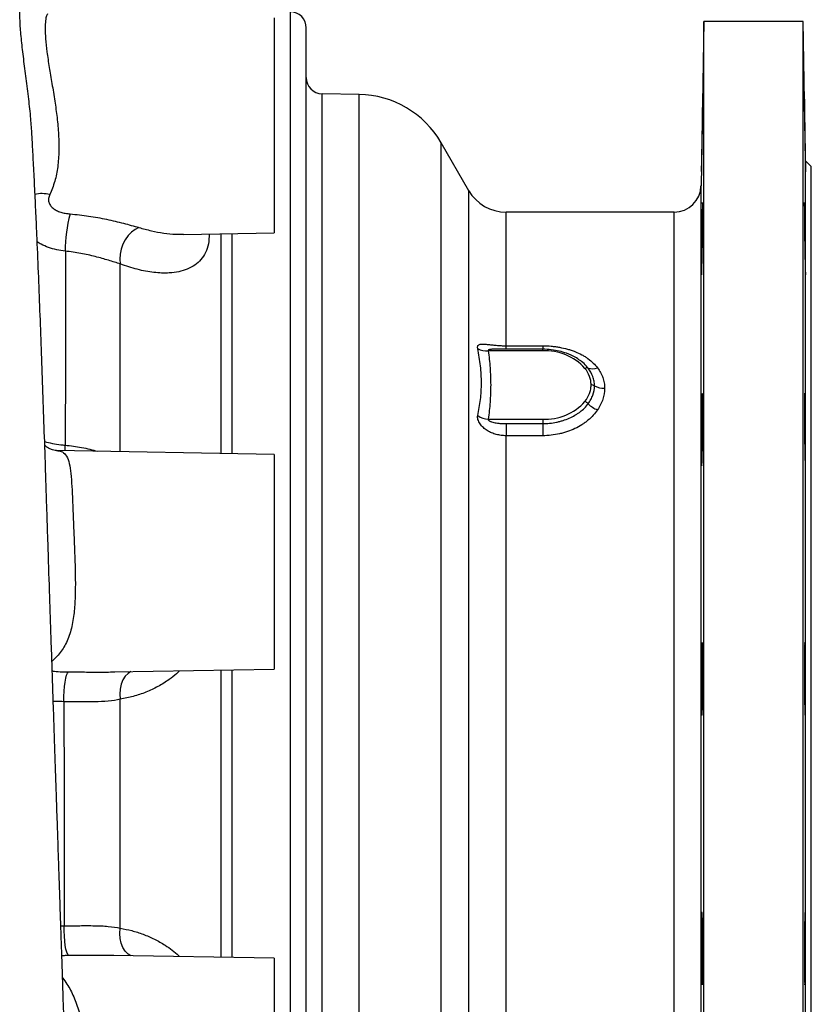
# Model space of a CAD drawing. Header units: millimetres. Extents: x 896 to 16363, y 4675 to 12925.
# Tile 11 of 14: x 14890 to 16363, y 8320 to 10154. Entities that reach past the tile are written whole.
import ezdxf

# ---------------------------------------------------------------- set-up
doc = ezdxf.new("R2010")
doc.units = ezdxf.units.MM
doc.header["$LTSCALE"] = 5

msp = doc.modelspace()

# ---------------------------------------------------------------- linework, layer by layer
at = {"color": 7, "linetype": 'Continuous', "lineweight": 25}
for p, q in [((15363.2, 10156.8), (15363.2, 9756.8)), ((15423.2, 7754.3), (15423.2, 10138.2)), ((16163.2, 10150.2), (16157.9, 9844.3)), ((16348.2, 10150.2), (16163.2, 10150.2)), ((16163.2, 7200.2), (16163.2, 10150.2)), ((16352.7, 9890.7), (16348.2, 10150.2)), ((16348.2, 7200.2), (16348.2, 10150.2)), ((15521.4, 10014.5), (15452.7, 10015.7)), ((15725.7, 9835.2), (15674.1, 9924.5)), ((16363.2, 9880.2), (16352.7, 9890.7)), ((16352.7, 7459.7), (16352.7, 9890.7)), ((16363.2, 7470.2), (16363.2, 9880.2)), ((16107.9, 9795.2), (15795, 9795.2)), ((15194.5, 9753.9), (15363.2, 9756.8)), ((15863.2, 9537.1), (15762, 9537.1)), ((15779.4, 9540), (15776.9, 9540)), ((15863.2, 9540.1), (15779.4, 9540.1)), ((15795, 9546.4), (15863.2, 9546.4)), ((15762, 9409.8), (15863.2, 9409.8)), ((15863.2, 9409.8), (15863.2, 9401.5)), ((15795, 9401.5), (15795, 9379)), ((15795, 9401.5), (15863.2, 9401.5)), ((15863.2, 9401.5), (15863.2, 9379)), ((15863.2, 9379), (15795, 9379)), ((15363.2, 9344.3), (14958.4, 9351.4)), ((15363.2, 9344.3), (15363.2, 8944.3)), ((15062.8, 8939.1), (15363.2, 8944.3)), ((15062.8, 8939.2), (15066.7, 8939.3)), ((15076.9, 8462.1), (15076.9, 8888.3)), ((15363.2, 8406.1), (15063.5, 8411.3)), ((15065.1, 8411.2), (15063.5, 8411.2)), ((15363.2, 8406.1), (15363.2, 8006.1))]:
    msp.add_line(p, q, dxfattribs=at)
at = {"color": 8, "linetype": 'Continuous', "lineweight": 25}
for p, q in [((15393.7, 7182.2), (15393.7, 10168.2)), ((15452.7, 7840.6), (15452.7, 10015.7)), ((15521.4, 7837.3), (15521.4, 10014.5)), ((15674.1, 7425.9), (15674.1, 9924.5)), ((16157.9, 7506.1), (16157.9, 9844.3)), ((15725.7, 7515.2), (15725.7, 9835.2)), ((15795, 9546.4), (15795, 9795.2)), ((16107.9, 7555.2), (16107.9, 9795.2)), ((15264.6, 9346), (15264.6, 9755.1)), ((15285.3, 9345.7), (15285.3, 9755.5)), ((15076.9, 9349.3), (15076.9, 9698.7)), ((15795, 9540.1), (15795, 9546.4)), ((15863.2, 9546.4), (15863.2, 9540.1)), ((15863.2, 9537.1), (15863.2, 9540.1)), ((15795, 7555.2), (15795, 9379)), ((15264.6, 8407.8), (15264.6, 8942.6)), ((15285.3, 8407.4), (15285.3, 8942.9)), ((14966.3, 8466.5), (14972.5, 8466.6))]:
    msp.add_line(p, q, dxfattribs=at)
at = {"color": 7, "linetype": 'Continuous', "lineweight": 25, "flags": 128}
for points in [[(16160.9, 9771.5), (16161, 9781.6), (16161.1, 9790.7), (16161.1, 9798.5), (16161.1, 9804.8), (16161.1, 9809.5), (16161, 9812.3), (16160.9, 9813.2), (16160.8, 9812.2), (16160.7, 9809.3), (16160.5, 9804.7), (16160.3, 9798.3), (16160.1, 9790.5), (16159.9, 9781.4), (16159.7, 9771.2), (16159.5, 9760.4), (16159.4, 9749.1), (16159.2, 9737.7), (16159, 9726.6), (16158.9, 9716), (16158.8, 9706.2), (16158.8, 9697.6), (16158.8, 9690.3), (16158.8, 9684.7), (16158.8, 9680.7), (16158.9, 9678.6), (16158.9, 9678.6)], [(15111.4, 9766.6), (15104.4, 9763.2), (15097.8, 9758.1), (15091.6, 9751.6), (15086.3, 9743.9), (15081.9, 9735.3), (15078.7, 9726.2), (15076.8, 9716.8), (15076.2, 9707.5), (15076.9, 9698.7)], [(14972.2, 8883.8), (14972.2, 8893.5), (14972.6, 8903.1), (14973.3, 8912.2), (14974.3, 8920.4), (14975.6, 8927.5), (14977.1, 8933.1), (14978.8, 8937.1), (14980.5, 8939.3)], [(14980.9, 8411.1), (14979.1, 8413.3), (14977.4, 8417.3), (14975.9, 8422.9), (14974.6, 8430), (14973.6, 8438.2), (14972.9, 8447.3), (14972.5, 8456.9), (14972.5, 8466.6)]]:
    msp.add_lwpolyline(points, dxfattribs=at)
at = {"color": 8, "linetype": 'Continuous', "lineweight": 25, "flags": 128}
for points in [[(14974.2, 9351.1), (14974.1, 9352.9), (14974.1, 9361.4)], [(15096.6, 8939.7), (15091.6, 8936.5), (15086.3, 8931.1), (15081.9, 8924.3), (15078.7, 8916.3), (15076.8, 8907.4), (15076.2, 8897.9), (15076.9, 8888.3)], [(15096.6, 8410.7), (15091.6, 8413.9), (15086.3, 8419.3), (15081.9, 8426.1), (15078.7, 8434.1), (15076.8, 8443), (15076.2, 8452.5), (15076.9, 8462.1)]]:
    msp.add_lwpolyline(points, dxfattribs=at)
at = {"color": 7, "linetype": 'Continuous', "lineweight": 25}
for centre, radius, start, end in [((15393.2, 10138.2), 30, 0, 89), ((15453.2, 10045.7), 30, 180, 269), ((15518.2, 9834.5), 180, 30, 89), ((16107.9, 9845.2), 50, 270, 359), ((15795, 9875.2), 80, 210, 270), ((15218.2, 9726.5), 243.6, 164.4095, 180.9045), ((15759.1, 9573.1), 36.1, 242.0517, 274.6049), ((15867.6, 9436.8), 100.4, 42.2931, 92.5254), ((15945.5, 9496.4), 8.77, 75.016, 114.2514), ((15956, 9530.2), 26.6, 252.0076, 290.6331), ((15953.4, 9460.7), 12.8, 61.1781, 90.651), ((15978, 9505.5), 38.3, 241.1781, 270.651), ((15867.6, 9510.1), 100.4, 267.4746, 317.7069), ((15936, 9428), 15.7, 41.6068, 68.0563), ((15982.3, 9472.7), 48.6, 224.8021, 249.6622), ((15764.1, 9449.3), 39.5, 236.3748, 266.9739)]:
    msp.add_arc(centre, radius, start, end, dxfattribs=at)
at = {"color": 8, "linetype": 'Continuous', "lineweight": 25}
msp.add_arc((14930.8, 9770.2), 59.5, 75.5206, 102.5714, dxfattribs=at)
for points, knots in [([(14912.5, 9938.9), (14911.9, 9949), (14910.5, 9971.7), (14906.5, 10007.1), (14901.8, 10044.6), (14897, 10081.2), (14893.7, 10109.5), (14891.7, 10130.3), (14890.3, 10149.1), (14889.6, 10169.6), (14890.1, 10188.1), (14891.7, 10201), (14893.5, 10207.4), (14894.8, 10208), (14895, 10206), (14895, 10205.6)], [0, 0, 0, 0, 0.067157, 0.149736, 0.239964, 0.332324, 0.427059, 0.47565, 0.52424, 0.616081, 0.710101, 0.799404, 0.890772, 0.979501, 1, 1, 1, 1]), ([(14942.3, 10163.8), (14942.2, 10163.9), (14941.5, 10164.9), (14939.6, 10161.2), (14937.7, 10152.6), (14936.8, 10138), (14937.5, 10118.5), (14940.2, 10093.9), (14944.5, 10065.8), (14949.8, 10034.7), (14955, 10003.1), (14959.5, 9971), (14962.3, 9939.9), (14963.1, 9909), (14961, 9879.7), (14955.7, 9851.9), (14949.1, 9835.9), (14945.7, 9827.8)], [0, 0, 0, 0, 0.010897, 0.082533, 0.156123, 0.228346, 0.302755, 0.377339, 0.454306, 0.526828, 0.601311, 0.667925, 0.736164, 0.80079, 0.867328, 0.93254, 1, 1, 1, 1]), ([(15242.6, 9754.7), (15242.3, 9748.4), (15241.7, 9735.6), (15236.2, 9719.6), (15227.6, 9706.4), (15216, 9696.1), (15202, 9688.6), (15185.9, 9683.8), (15165.2, 9681.2), (15139.5, 9682.2), (15108.9, 9687.9), (15087.6, 9695.1), (15076.9, 9698.7)], [0, 0, 0, 0, 0.08027, 0.16361, 0.246717, 0.329896, 0.417562, 0.505566, 0.593391, 0.728673, 0.864491, 1, 1, 1, 1]), ([(15111.4, 9766.6), (15119.2, 9764.5), (15134.9, 9760.2), (15158.1, 9756.1), (15178.1, 9753.8), (15189.9, 9754.1), (15194.5, 9754.2)], [0, 0, 0, 0, 0.272794, 0.545555, 0.82452, 1, 1, 1, 1]), ([(14974.7, 9722.6), (14969.3, 9723.4), (14958.4, 9724.9), (14943.2, 9729.3), (14931, 9734.3), (14924.7, 9738.3), (14922.3, 9739.9)], [0, 0, 0, 0, 0.275849, 0.551697, 0.82751, 1, 1, 1, 1]), ([(15776.9, 9540), (15776.3, 9540), (15774, 9540.1), (15770.8, 9540), (15767.2, 9539.8), (15764.7, 9539.5), (15762.9, 9539), (15762.1, 9538.5), (15761.8, 9537.9), (15761.8, 9537.4), (15761.9, 9537.2), (15762, 9537.1)], [0, 0, 0, 0, 0.105783, 0.365662, 0.542269, 0.734466, 0.813502, 0.893285, 0.937688, 0.982304, 1, 1, 1, 1]), ([(15947.8, 9504.9), (15946.7, 9506.1), (15943.1, 9510.6), (15938.4, 9515.4), (15933.8, 9518.4), (15933, 9518.9)], [0, 0, 0, 0, 0.2467772, 0.8783754, 1, 1, 1, 1]), ([(14936.2, 9368.1), (14936.2, 9368.1), (14940.4, 9366.7), (14950.6, 9364.6), (14963.4, 9362.5), (14971.5, 9361.7), (14974.1, 9361.4)], [0, 0, 0, 0, 0.00216, 0.399128, 0.807418, 1, 1, 1, 1]), ([(14958.3, 9351.3), (14961.3, 9351), (14968.3, 9350.4), (14975.8, 9344), (14981.3, 9331.9), (14984.6, 9314.2), (14986.5, 9291.8), (14987.8, 9265.1), (14989, 9235.2), (14990.3, 9202.5), (14991.7, 9168.9), (14993, 9134.8), (14993.5, 9102.2), (14992.9, 9070.9), (14990.8, 9046.4), (14987.6, 9027.5), (14984.2, 9013.3), (14979.6, 9000.1), (14974, 8988.1), (14967.2, 8977.5), (14959, 8967.2), (14953, 8961.8), (14949.7, 8958.9)], [0, 0, 0, 0, 0.045752, 0.106218, 0.16873, 0.229508, 0.292127, 0.352848, 0.415328, 0.475777, 0.537962, 0.596321, 0.656252, 0.711603, 0.768431, 0.799689, 0.830945, 0.863468, 0.895992, 0.927896, 0.959821, 1, 1, 1, 1]), ([(14974.1, 9361.4), (14984.6, 9360.3), (15005.7, 9357.9), (15025, 9352.7), (15034.8, 9350)], [0, 0, 0, 0, 0.4941912, 1, 1, 1, 1]), ([(14950.3, 8941.3), (14950.8, 8941.1), (14954.4, 8940.1), (14965, 8939.5), (14975.2, 8939.3), (14980.5, 8939.3)], [0, 0, 0, 0, 0.075703, 0.525131, 1, 1, 1, 1]), ([(14980.5, 8939.3), (14991.8, 8939.2), (15014.6, 8939.1), (15042.3, 8938.7), (15057.7, 8939.1), (15062.8, 8939.2)], [0, 0, 0, 0, 0.398482, 0.802566, 1, 1, 1, 1]), ([(15187.3, 8941.2), (15185.4, 8939.4), (15179.3, 8933.5), (15166, 8923.4), (15147.2, 8911.5), (15124.7, 8901.1), (15101.2, 8893.1), (15085, 8889.9), (15076.9, 8888.3)], [0, 0, 0, 0, 0.060623, 0.193143, 0.391921, 0.590757, 0.795365, 1, 1, 1, 1]), ([(14972.2, 8883.8), (14966.7, 8883.9), (14959.8, 8884), (14953.5, 8884.3), (14952.2, 8884.4)], [0, 0, 0, 0, 0.801047, 1, 1, 1, 1]), ([(15076.9, 8462.1), (15084.1, 8460.7), (15098.5, 8458), (15119.7, 8451.1), (15140.5, 8442.3), (15163, 8429.3), (15178.7, 8418.1), (15187, 8409.7), (15187.5, 8409.2)], [0, 0, 0, 0, 0.18115, 0.362284, 0.547263, 0.732203, 0.983633, 1, 1, 1, 1]), ([(14980.9, 8411.1), (14979.4, 8411.1), (14975, 8411.1), (14970.9, 8410.9), (14968.2, 8410.8)], [0, 0, 0, 0, 0.339424, 1, 1, 1, 1]), ([(15063.5, 8411.2), (15061.4, 8411.3), (15047.8, 8411.7), (15020.1, 8411.3), (14994, 8411.2), (14980.9, 8411.1)], [0, 0, 0, 0, 0.081648, 0.536295, 1, 1, 1, 1]), ([(14969.6, 8369.5), (14972.3, 8365.8), (14979.9, 8355.7), (14990.8, 8334.7), (15000.6, 8307), (15007.6, 8275.9), (15012.6, 8242.7), (15015.9, 8208.5), (15018, 8174.4), (15018.8, 8141.6), (15018.5, 8110.8), (15016.9, 8085.2), (15014, 8064.6), (15010.1, 8048.1), (15004.7, 8033.4), (14997.1, 8021), (14989, 8012), (14983.4, 8008.5), (14981.3, 8007.1)], [0, 0, 0, 0, 0.042797, 0.116579, 0.190554, 0.264537, 0.338014, 0.411497, 0.483912, 0.556325, 0.626534, 0.696734, 0.748043, 0.799553, 0.850848, 0.907404, 0.964229, 1, 1, 1, 1])]:
    msp.add_open_spline(points, degree=3, knots=knots, dxfattribs=at)
at = {"color": 7, "linetype": 'Continuous', "lineweight": 25}
for points, knots in [([(16161.1, 10005.3), (16161.1, 10004.9), (16161, 10004.1), (16160.9, 10000.5), (16160.8, 9995.3), (16160.7, 9988.4), (16160.5, 9980.1), (16160.3, 9970.5), (16160.1, 9960.1), (16159.9, 9949), (16159.7, 9937.6), (16159.5, 9926.2), (16159.4, 9915.2), (16159.2, 9904.8), (16159, 9895.3), (16158.9, 9887.1), (16158.8, 9880.2), (16158.8, 9875.1), (16158.8, 9871.6), (16158.8, 9870.9), (16158.8, 9870.5)], [0, 0, 0, 0, 0.055544, 0.111088, 0.166633, 0.222183, 0.277733, 0.33329, 0.388848, 0.444412, 0.499977, 0.555544, 0.611112, 0.666677, 0.722243, 0.777801, 0.833359, 0.888908, 0.944457, 1, 1, 1, 1]), ([(16160.9, 9985.7), (16161, 9988.2), (16161, 9993.3), (16161.1, 9999.1), (16161.1, 10003.1), (16161.1, 10005.3), (16161.1, 10005.2), (16161.1, 10005.2)], [0, 0, 0, 0, 0.214731, 0.429462, 0.644193, 0.858925, 1, 1, 1, 1]), ([(16350.5, 9985.7), (16350.5, 9988.8), (16350.4, 9991.6), (16350.4, 9995.3), (16350.4, 9996.4), (16350.3, 9998.5), (16350.3, 9999.5), (16350.3, 10002), (16350.3, 10003.3), (16350.3, 10004.6), (16350.3, 10004.9), (16350.3, 10005.4), (16350.3, 10005.5), (16350.3, 10005.5), (16350.4, 10005), (16350.4, 10003.7), (16350.4, 10003.2), (16350.5, 10001.9), (16350.5, 10000.4), (16350.5, 9998.5), (16350.6, 9996.5), (16350.6, 9995.3), (16350.7, 9991.6), (16350.8, 9988.8), (16350.8, 9984.2), (16350.9, 9982.5), (16350.9, 9979.1), (16351, 9977.3), (16351.1, 9971.8), (16351.2, 9967.9), (16351.3, 9961.8), (16351.3, 9959.7), (16351.4, 9955.4), (16351.4, 9953.3), (16351.5, 9946.8), (16351.6, 9942.4), (16351.8, 9933.5), (16351.8, 9929.1), (16351.9, 9922.7), (16352, 9920.5), (16352.1, 9916.3), (16352.1, 9914.2), (16352.2, 9908.1), (16352.2, 9904.2), (16352.3, 9898.7), (16352.4, 9896.9), (16352.4, 9893.4), (16352.4, 9891.8), (16352.5, 9887.1), (16352.5, 9884.3), (16352.6, 9880.6), (16352.6, 9879.5), (16352.6, 9877.4), (16352.6, 9875.5), (16352.7, 9874), (16352.7, 9872.7), (16352.7, 9872.2), (16352.7, 9870.9), (16352.7, 9870.5), (16352.6, 9870.5), (16352.6, 9870.6), (16352.6, 9871), (16352.6, 9871.3), (16352.5, 9872.6), (16352.5, 9873.9), (16352.4, 9876.4), (16352.4, 9877.4), (16352.4, 9879.5), (16352.3, 9880.6), (16352.2, 9884.3), (16352.2, 9887), (16352.1, 9891.8), (16352.1, 9893.4), (16352, 9896.8), (16351.9, 9900.3), (16351.8, 9904.1), (16351.8, 9908), (16351.7, 9910), (16351.6, 9916.2), (16351.5, 9920.4), (16351.4, 9929), (16351.3, 9933.5), (16351.2, 9942.3), (16351.1, 9946.7), (16351, 9953.2), (16350.9, 9955.4), (16350.9, 9959.6), (16350.8, 9963.8), (16350.8, 9967.7), (16350.7, 9971.6), (16350.7, 9973.5), (16350.6, 9979.1), (16350.5, 9982.5), (16350.5, 9985.7)], [0, 0, 0, 0, 0.03125, 0.03125, 0.046875, 0.046875, 0.0625, 0.0625, 0.09375, 0.09375, 0.109375, 0.109375, 0.125, 0.125, 0.15625, 0.15625, 0.171875, 0.171875, 0.1875, 0.203125, 0.203125, 0.21875, 0.21875, 0.25, 0.25, 0.265625, 0.265625, 0.28125, 0.28125, 0.3125, 0.3125, 0.328125, 0.328125, 0.34375, 0.34375, 0.375, 0.375, 0.40625, 0.40625, 0.421875, 0.421875, 0.4375, 0.4375, 0.46875, 0.46875, 0.484375, 0.484375, 0.5, 0.5, 0.53125, 0.53125, 0.546875, 0.546875, 0.5625, 0.578125, 0.578125, 0.59375, 0.59375, 0.625, 0.625, 0.640625, 0.640625, 0.65625, 0.65625, 0.6875, 0.6875, 0.703125, 0.703125, 0.71875, 0.71875, 0.75, 0.75, 0.765625, 0.765625, 0.78125, 0.796875, 0.796875, 0.8125, 0.8125, 0.84375, 0.84375, 0.875, 0.875, 0.90625, 0.90625, 0.921875, 0.921875, 0.9375, 0.953125, 0.953125, 0.96875, 0.96875, 1, 1, 1, 1]), ([(16158.8, 9870.7), (16158.8, 9870.7), (16158.8, 9870.7), (16158.9, 9873), (16159, 9877.1), (16159.2, 9883.1), (16159.3, 9890.5), (16159.5, 9899.3), (16159.7, 9909.2), (16159.9, 9919.9), (16160.1, 9931.2), (16160.3, 9942.6), (16160.5, 9953.9), (16160.6, 9964.7), (16160.8, 9975.7), (16160.9, 9982.1), (16160.9, 9985.7)], [0, 0, 0, 0, 0.051491, 0.123069, 0.194647, 0.266232, 0.337817, 0.409414, 0.48101, 0.552617, 0.624223, 0.695834, 0.767445, 0.839053, 0.910661, 1, 1, 1, 1]), ([(14939.5, 9269), (14938.9, 9285.9), (14937.5, 9328.8), (14935.3, 9395.5), (14932.7, 9469.2), (14930.2, 9541.4), (14927.5, 9612.8), (14924.7, 9683.9), (14922.1, 9746), (14919.7, 9799.5), (14917.6, 9844.3), (14915.4, 9886.6), (14913.8, 9918), (14912.9, 9934.7), (14912.6, 9938.9)], [0, 0, 0, 0, 0.0679426, 0.1720958, 0.274407, 0.3767554, 0.4812276, 0.5879036, 0.6968558, 0.7688556, 0.8418565, 0.9134288, 0.9783336, 1, 1, 1, 1]), ([(14945.7, 9827.8), (14944.6, 9825.5), (14943.9, 9823.2), (14943.4, 9819.7), (14943.4, 9818.5), (14943.5, 9816.2), (14943.6, 9815.1), (14944.2, 9812.9), (14944.6, 9811.8), (14945.5, 9809.7), (14946.1, 9808.7), (14948.1, 9805.8), (14949.8, 9804.1), (14953.7, 9800.9), (14955.9, 9799.5), (14960.8, 9797.1), (14963.3, 9796.1), (14967.5, 9794.8), (14968.9, 9794.4), (14971.7, 9793.7), (14973.2, 9793.4), (14977.6, 9792.6), (14980.6, 9792.2), (14983.6, 9791.9)], [0, 0, 0, 0, 0.125, 0.125, 0.1875, 0.1875, 0.25, 0.25, 0.3125, 0.3125, 0.375, 0.375, 0.5, 0.5, 0.625, 0.625, 0.75, 0.75, 0.8125, 0.8125, 0.875, 0.875, 1, 1, 1, 1]), ([(16350.5, 9771.5), (16350.5, 9775.7), (16350.4, 9779.5), (16350.4, 9785), (16350.4, 9786.8), (16350.3, 9790.2), (16350.3, 9791.9), (16350.3, 9796.6), (16350.3, 9799.4), (16350.3, 9803.1), (16350.3, 9804.2), (16350.3, 9806.3), (16350.3, 9807.2), (16350.3, 9809.8), (16350.4, 9811), (16350.4, 9812.3), (16350.4, 9812.7), (16350.5, 9813.1), (16350.5, 9813.3), (16350.5, 9813.1), (16350.6, 9812.7), (16350.6, 9812.4), (16350.7, 9811.1), (16350.8, 9809.8), (16350.8, 9807.2), (16350.9, 9806.3), (16350.9, 9804.2), (16351, 9803.1), (16351.1, 9799.4), (16351.2, 9796.6), (16351.3, 9791.9), (16351.3, 9790.3), (16351.4, 9786.8), (16351.4, 9785.1), (16351.5, 9779.6), (16351.6, 9775.7), (16351.8, 9767.5), (16351.8, 9763.2), (16351.9, 9756.8), (16352, 9754.6), (16352.1, 9750.2), (16352.1, 9747.9), (16352.2, 9741.3), (16352.2, 9736.9), (16352.3, 9730.4), (16352.4, 9728.3), (16352.4, 9724), (16352.4, 9721.9), (16352.5, 9715.8), (16352.5, 9712), (16352.6, 9706.4), (16352.6, 9704.6), (16352.6, 9701.2), (16352.6, 9697.9), (16352.7, 9695), (16352.7, 9692.2), (16352.7, 9690.8), (16352.7, 9687.1), (16352.7, 9685.1), (16352.6, 9682.5), (16352.6, 9681.8), (16352.6, 9680.5), (16352.6, 9679.9), (16352.5, 9678.7), (16352.5, 9678.2), (16352.4, 9678.2), (16352.4, 9678.3), (16352.4, 9678.8), (16352.3, 9679.1), (16352.2, 9680.4), (16352.2, 9681.6), (16352.1, 9684.2), (16352.1, 9685.1), (16352, 9687.2), (16351.9, 9689.5), (16351.8, 9692.1), (16351.8, 9694.9), (16351.7, 9696.4), (16351.6, 9701.1), (16351.5, 9704.5), (16351.4, 9711.8), (16351.3, 9715.8), (16351.2, 9723.9), (16351.1, 9728.1), (16351, 9734.6), (16350.9, 9736.8), (16350.9, 9741.2), (16350.8, 9743.4), (16350.8, 9747.8), (16350.8, 9750), (16350.7, 9754.4), (16350.7, 9756.6), (16350.6, 9763.2), (16350.5, 9767.4), (16350.5, 9771.5)], [0, 0, 0, 0, 0.03125, 0.03125, 0.046875, 0.046875, 0.0625, 0.0625, 0.09375, 0.09375, 0.109375, 0.109375, 0.125, 0.125, 0.15625, 0.15625, 0.171875, 0.171875, 0.1875, 0.203125, 0.203125, 0.21875, 0.21875, 0.25, 0.25, 0.265625, 0.265625, 0.28125, 0.28125, 0.3125, 0.3125, 0.328125, 0.328125, 0.34375, 0.34375, 0.375, 0.375, 0.40625, 0.40625, 0.421875, 0.421875, 0.4375, 0.4375, 0.46875, 0.46875, 0.484375, 0.484375, 0.5, 0.5, 0.53125, 0.53125, 0.546875, 0.546875, 0.5625, 0.578125, 0.578125, 0.59375, 0.59375, 0.625, 0.625, 0.640625, 0.640625, 0.65625, 0.65625, 0.6875, 0.6875, 0.703125, 0.703125, 0.71875, 0.71875, 0.75, 0.75, 0.765625, 0.765625, 0.78125, 0.796875, 0.796875, 0.8125, 0.8125, 0.84375, 0.84375, 0.875, 0.875, 0.90625, 0.90625, 0.921875, 0.921875, 0.9375, 0.9375, 0.953125, 0.953125, 0.96875, 0.96875, 1, 1, 1, 1]), ([(14983.6, 9791.9), (14995.3, 9791), (15006.8, 9789.6), (15023.7, 9787.1), (15029.3, 9786.2), (15040.5, 9784.2), (15046, 9783.1), (15062.2, 9779.7), (15072.7, 9777.2), (15092.7, 9772), (15102.3, 9769.3), (15111.4, 9766.6)], [0, 0, 0, 0, 0.25, 0.25, 0.375, 0.375, 0.5, 0.5, 0.75, 0.75, 1, 1, 1, 1]), ([(16159, 9678.4), (16159, 9678.4), (16159, 9678.2), (16159.2, 9679.8), (16159.3, 9683.3), (16159.5, 9688.7), (16159.7, 9695.7), (16159.9, 9704.1), (16160.1, 9713.6), (16160.3, 9724.1), (16160.5, 9735.2), (16160.6, 9746.6), (16160.8, 9759), (16160.9, 9767.1), (16160.9, 9771.5)], [0, 0, 0, 0, 0.033549, 0.119454, 0.205358, 0.291276, 0.377195, 0.463125, 0.549055, 0.634991, 0.720926, 0.806858, 0.89279, 1, 1, 1, 1]), ([(14974.7, 9722.6), (14975, 9694.8), (14975.1, 9666.3), (14975.2, 9629.8), (14975.3, 9622.4), (14975.3, 9607.6), (14975.3, 9600.2), (14975.3, 9577.8), (14975.3, 9562.8), (14975.2, 9517.4), (14975, 9486.8), (14974.6, 9424.7), (14974.4, 9393.3), (14974.1, 9361.4)], [0, 0, 0, 0, 0.25, 0.25, 0.3125, 0.3125, 0.375, 0.375, 0.5, 0.5, 0.75, 0.75, 1, 1, 1, 1]), ([(15076.9, 9698.7), (15070.1, 9700.8), (15062.8, 9703.2), (15047.2, 9707.9), (15039, 9710.2), (15026, 9713.6), (15021.5, 9714.7), (15012.5, 9716.7), (15007.9, 9717.6), (14994, 9720.2), (14984.5, 9721.6), (14974.7, 9722.6)], [0, 0, 0, 0, 0.25, 0.25, 0.5, 0.5, 0.625, 0.625, 0.75, 0.75, 1, 1, 1, 1]), ([(15742.2, 9541.2), (15742, 9542.4), (15741.9, 9543.4), (15742.1, 9545.2), (15742.4, 9546.1), (15743.2, 9547.4), (15743.7, 9547.9), (15745.1, 9548.7), (15745.8, 9549), (15748.4, 9549.7), (15750.4, 9549.7), (15753.8, 9549.6), (15755, 9549.5), (15757.4, 9549.3), (15758.7, 9549.2), (15761.2, 9548.9), (15762.6, 9548.8), (15765.3, 9548.4), (15766.7, 9548.3), (15770.9, 9547.8), (15773.8, 9547.5), (15779.7, 9547), (15782.7, 9546.8), (15788.8, 9546.5), (15791.9, 9546.4), (15795, 9546.4)], [0, 0, 0, 0, 0.0625, 0.0625, 0.125, 0.125, 0.1875, 0.1875, 0.25, 0.25, 0.375, 0.375, 0.4375, 0.4375, 0.5, 0.5, 0.5625, 0.5625, 0.625, 0.625, 0.75, 0.75, 0.875, 0.875, 1, 1, 1, 1]), ([(15742.2, 9416.4), (15744.3, 9426.2), (15746.1, 9436.2), (15748.6, 9456.5), (15749.3, 9466.8), (15749.3, 9482.5), (15749.1, 9487.7), (15748.5, 9498.3), (15748, 9503.6), (15746.1, 9519.6), (15744.3, 9530.4), (15742.2, 9541.2)], [0, 0, 0, 0, 0.25, 0.25, 0.5, 0.5, 0.625, 0.625, 0.75, 0.75, 1, 1, 1, 1]), ([(15762, 9537.1), (15763.3, 9526.5), (15764.4, 9515.9), (15766, 9494.7), (15766.4, 9484.1), (15766.4, 9462.8), (15766, 9452.2), (15764.4, 9431), (15763.3, 9420.4), (15762, 9409.8)], [0, 0, 0, 0, 0.25, 0.25, 0.5, 0.5, 0.75, 0.75, 1, 1, 1, 1]), ([(15863.2, 9546.4), (15868.5, 9546.4), (15873.8, 9546.2), (15881.7, 9545.5), (15884.3, 9545.2), (15889.4, 9544.5), (15892, 9544.1), (15899.6, 9542.7), (15904.5, 9541.6), (15911.7, 9539.6), (15914.1, 9538.9), (15918.7, 9537.3), (15921, 9536.4), (15927.8, 9533.7), (15932, 9531.8), (15938.2, 9528.5), (15940.1, 9527.3), (15943.9, 9525), (15945.8, 9523.7), (15951, 9519.9), (15954.3, 9517.2), (15960.2, 9511.5), (15963, 9508.4), (15965.4, 9505.3)], [0, 0, 0, 0, 0.125, 0.125, 0.1875, 0.1875, 0.25, 0.25, 0.375, 0.375, 0.4375, 0.4375, 0.5, 0.5, 0.625, 0.625, 0.6875, 0.6875, 0.75, 0.75, 0.875, 0.875, 1, 1, 1, 1]), ([(15933, 9518.9), (15929.9, 9521.1), (15922.5, 9526.4), (15909.1, 9532.3), (15894.1, 9536.7), (15879.1, 9539.4), (15868.6, 9539.8), (15863.2, 9540)], [0, 0, 0, 0, 0.168934, 0.409502, 0.599396, 0.794126, 1, 1, 1, 1]), ([(15953.3, 9473.5), (15953.3, 9476.2), (15953, 9478.9), (15952.3, 9482.9), (15952, 9484.2), (15951.3, 9486.9), (15950.8, 9488.2), (15948.4, 9494.7), (15945.6, 9499.7), (15941.9, 9504.4)], [0, 0, 0, 0, 0.25, 0.25, 0.375, 0.375, 0.5, 0.5, 1, 1, 1, 1]), ([(15959.6, 9471.9), (15959.6, 9474.8), (15959.3, 9477.7), (15958.3, 9483.4), (15957.6, 9486.2), (15954.6, 9494.5), (15951.6, 9499.8), (15947.8, 9504.9)], [0, 0, 0, 0, 0.25, 0.25, 0.5, 0.5, 1, 1, 1, 1]), ([(15965.4, 9505.3), (15969.7, 9499.5), (15972.9, 9493.4), (15975.7, 9485.5), (15976.2, 9483.8), (15977, 9480.6), (15977.4, 9478.9), (15978.2, 9473.9), (15978.5, 9470.6), (15978.5, 9467.2)], [0, 0, 0, 0, 0.5, 0.5, 0.625, 0.625, 0.75, 0.75, 1, 1, 1, 1]), ([(15941.9, 9442.6), (15945.6, 9447.3), (15948.4, 9452.3), (15951.3, 9460.1), (15952.1, 9462.8), (15953, 9468.1), (15953.3, 9470.8), (15953.3, 9473.5)], [0, 0, 0, 0, 0.5, 0.5, 0.75, 0.75, 1, 1, 1, 1]), ([(15947.8, 9438.4), (15949.7, 9441), (15951.4, 9443.7), (15954.3, 9449.1), (15955.6, 9451.9), (15958.6, 9460.4), (15959.6, 9466.1), (15959.6, 9471.9)], [0, 0, 0, 0, 0.25, 0.25, 0.5, 0.5, 1, 1, 1, 1]), ([(15978.5, 9467.2), (15978.5, 9460.4), (15977.4, 9453.6), (15974.6, 9445.2), (15974, 9443.5), (15972.7, 9440.2), (15971.9, 9438.5), (15969.4, 9433.5), (15967.5, 9430.3), (15965.4, 9427.1)], [0, 0, 0, 0, 0.5, 0.5, 0.625, 0.625, 0.75, 0.75, 1, 1, 1, 1]), ([(16160.5, 9457.5), (16160.4, 9456.9), (16160.3, 9455.7), (16160.1, 9451.5), (16159.9, 9445.6), (16159.7, 9438.2), (16159.5, 9429.4), (16159.4, 9419.6), (16159.2, 9408.8), (16159, 9397.6), (16158.9, 9386.2), (16158.8, 9374.9), (16158.8, 9364), (16158.8, 9353.9), (16158.8, 9344.9), (16158.8, 9337.1), (16158.9, 9330.9), (16159, 9326.2), (16159.1, 9324.6), (16159.2, 9323.8)], [0, 0, 0, 0, 0.058826, 0.117652, 0.176485, 0.235318, 0.294154, 0.352991, 0.411825, 0.470659, 0.529485, 0.588311, 0.647128, 0.705945, 0.764756, 0.823566, 0.882375, 0.941185, 1, 1, 1, 1]), ([(16160.9, 9390.5), (16161, 9394.3), (16161, 9401.9), (16161.1, 9412.9), (16161.1, 9423.4), (16161.1, 9432.9), (16161.1, 9441.1), (16161, 9448), (16160.9, 9453.2), (16160.8, 9456.6), (16160.7, 9458.1), (16160.6, 9457.8), (16160.6, 9457.8)], [0, 0, 0, 0, 0.107374, 0.214748, 0.322122, 0.429497, 0.536866, 0.644236, 0.751607, 0.858979, 0.966361, 1, 1, 1, 1]), ([(16350.5, 9390.5), (16350.5, 9395), (16350.4, 9399.3), (16350.4, 9405.8), (16350.4, 9407.9), (16350.3, 9412.2), (16350.3, 9414.3), (16350.3, 9420.4), (16350.3, 9424.3), (16350.3, 9429.8), (16350.3, 9431.6), (16350.3, 9435), (16350.3, 9436.7), (16350.3, 9441.3), (16350.4, 9444.1), (16350.4, 9447.8), (16350.4, 9449), (16350.5, 9451.1), (16350.5, 9453), (16350.5, 9454.4), (16350.6, 9455.7), (16350.6, 9456.3), (16350.7, 9457.6), (16350.8, 9458), (16350.8, 9458), (16350.9, 9457.9), (16350.9, 9457.5), (16351, 9457.1), (16351.1, 9455.8), (16351.2, 9454.6), (16351.3, 9452), (16351.3, 9451.1), (16351.4, 9449), (16351.4, 9447.8), (16351.5, 9444.2), (16351.6, 9441.4), (16351.8, 9435.1), (16351.8, 9431.7), (16351.9, 9426.2), (16352, 9424.3), (16352.1, 9420.4), (16352.1, 9418.4), (16352.2, 9412.3), (16352.2, 9408), (16352.3, 9401.6), (16352.4, 9399.4), (16352.4, 9394.9), (16352.4, 9392.7), (16352.5, 9386.1), (16352.5, 9381.7), (16352.6, 9375.2), (16352.6, 9373), (16352.6, 9368.8), (16352.6, 9364.7), (16352.7, 9360.7), (16352.7, 9356.8), (16352.7, 9354.9), (16352.7, 9349.3), (16352.7, 9345.9), (16352.6, 9341.3), (16352.6, 9339.8), (16352.6, 9336.9), (16352.6, 9335.6), (16352.5, 9331.9), (16352.5, 9329.9), (16352.4, 9327.3), (16352.4, 9326.6), (16352.4, 9325.3), (16352.3, 9324.7), (16352.2, 9323.4), (16352.2, 9323), (16352.1, 9323), (16352.1, 9323.1), (16352, 9323.5), (16351.9, 9323.9), (16351.9, 9324.7), (16351.8, 9325.2), (16351.8, 9326.5), (16351.7, 9327.3), (16351.6, 9329.8), (16351.5, 9331.9), (16351.4, 9336.8), (16351.3, 9339.6), (16351.2, 9345.8), (16351.1, 9349.2), (16351, 9354.8), (16350.9, 9356.7), (16350.9, 9360.6), (16350.8, 9364.6), (16350.8, 9368.7), (16350.7, 9372.9), (16350.7, 9375.1), (16350.6, 9381.6), (16350.5, 9386), (16350.5, 9390.5)], [0, 0, 0, 0, 0.03125, 0.03125, 0.046875, 0.046875, 0.0625, 0.0625, 0.09375, 0.09375, 0.109375, 0.109375, 0.125, 0.125, 0.15625, 0.15625, 0.171875, 0.171875, 0.1875, 0.203125, 0.203125, 0.21875, 0.21875, 0.25, 0.25, 0.265625, 0.265625, 0.28125, 0.28125, 0.3125, 0.3125, 0.328125, 0.328125, 0.34375, 0.34375, 0.375, 0.375, 0.40625, 0.40625, 0.421875, 0.421875, 0.4375, 0.4375, 0.46875, 0.46875, 0.484375, 0.484375, 0.5, 0.5, 0.53125, 0.53125, 0.546875, 0.546875, 0.5625, 0.578125, 0.578125, 0.59375, 0.59375, 0.625, 0.625, 0.640625, 0.640625, 0.65625, 0.65625, 0.6875, 0.6875, 0.703125, 0.703125, 0.71875, 0.71875, 0.75, 0.75, 0.765625, 0.765625, 0.78125, 0.78125, 0.796875, 0.796875, 0.8125, 0.8125, 0.84375, 0.84375, 0.875, 0.875, 0.90625, 0.90625, 0.921875, 0.921875, 0.9375, 0.953125, 0.953125, 0.96875, 0.96875, 1, 1, 1, 1]), ([(15863.2, 9401.5), (15867.6, 9401.5), (15871.9, 9401.8), (15880.5, 9402.6), (15884.7, 9403.3), (15890.9, 9404.5), (15893, 9405), (15897.1, 9406.1), (15899.1, 9406.7), (15905.1, 9408.5), (15908.9, 9410), (15916.3, 9413.2), (15919.8, 9415), (15924.8, 9418), (15926.5, 9419), (15929.7, 9421.1), (15931.2, 9422.2), (15938.6, 9427.9), (15943.6, 9432.9), (15947.8, 9438.4)], [0, 0, 0, 0, 0.125, 0.125, 0.25, 0.25, 0.3125, 0.3125, 0.375, 0.375, 0.5, 0.5, 0.625, 0.625, 0.6875, 0.6875, 0.75, 0.75, 1, 1, 1, 1]), ([(15965.4, 9427.1), (15960.6, 9420.1), (15954.6, 9413.6), (15945.8, 9406.2), (15943.9, 9404.8), (15940.1, 9402), (15938.1, 9400.6), (15932, 9396.8), (15927.8, 9394.4), (15918.9, 9390.2), (15914.2, 9388.3), (15906.9, 9385.8), (15904.5, 9385), (15899.5, 9383.6), (15897, 9383), (15889.4, 9381.3), (15884.3, 9380.5), (15873.9, 9379.3), (15868.5, 9379), (15863.2, 9379)], [0, 0, 0, 0, 0.25, 0.25, 0.3125, 0.3125, 0.375, 0.375, 0.5, 0.5, 0.625, 0.625, 0.6875, 0.6875, 0.75, 0.75, 0.875, 0.875, 1, 1, 1, 1]), ([(15795, 9379), (15791.9, 9379), (15788.8, 9379.2), (15782.8, 9380), (15779.8, 9380.6), (15773.8, 9382.1), (15770.9, 9383.1), (15766.7, 9384.9), (15765.3, 9385.6), (15762.6, 9387), (15761.3, 9387.7), (15757.4, 9390.2), (15755, 9392.1), (15750.5, 9396.2), (15748.4, 9398.6), (15745.9, 9402.4), (15745.1, 9403.7), (15743.8, 9406.4), (15743.2, 9407.7), (15742.4, 9410.4), (15742.1, 9411.7), (15741.9, 9414.2), (15742, 9415.4), (15742.2, 9416.4)], [0, 0, 0, 0, 0.125, 0.125, 0.25, 0.25, 0.375, 0.375, 0.4375, 0.4375, 0.5, 0.5, 0.625, 0.625, 0.75, 0.75, 0.8125, 0.8125, 0.875, 0.875, 0.9375, 0.9375, 1, 1, 1, 1]), ([(15762, 9409.8), (15761.8, 9409.6), (15761.8, 9409.3), (15761.9, 9408.7), (15762.1, 9408.4), (15762.5, 9407.8), (15762.7, 9407.6), (15763.3, 9407.1), (15763.6, 9406.9), (15764.5, 9406.3), (15765.2, 9406), (15766.6, 9405.4), (15767.3, 9405.1), (15769.5, 9404.4), (15771, 9404), (15773.9, 9403.3), (15775.4, 9403), (15779.9, 9402.3), (15782.9, 9402), (15788.9, 9401.6), (15791.9, 9401.5), (15795, 9401.5)], [0, 0, 0, 0, 0.03125, 0.03125, 0.0625, 0.0625, 0.09375, 0.09375, 0.125, 0.125, 0.1875, 0.1875, 0.25, 0.25, 0.375, 0.375, 0.5, 0.5, 0.75, 0.75, 1, 1, 1, 1]), ([(16159.3, 9323), (16159.3, 9323), (16159.4, 9322.7), (16159.5, 9323.9), (16159.7, 9326.7), (16159.9, 9331.5), (16160.1, 9338), (16160.3, 9345.9), (16160.5, 9355.2), (16160.6, 9365.4), (16160.8, 9377.2), (16160.9, 9385.7), (16160.9, 9390.5)], [0, 0, 0, 0, 0.006679, 0.114079, 0.221479, 0.328894, 0.436308, 0.54373, 0.651151, 0.758568, 0.865985, 1, 1, 1, 1]), ([(14958.3, 9351.4), (14957.4, 9351.4), (14955.3, 9351.5), (14950.4, 9352.5), (14944.4, 9355), (14939.4, 9358.4), (14937.2, 9360.7), (14936.4, 9361.6)], [0, 0, 0, 0, 0.147865, 0.3595, 0.589692, 0.840054, 1, 1, 1, 1]), ([(14941.9, 9192.9), (14941.7, 9199.9), (14941, 9221.1), (14940.2, 9246.9), (14939.6, 9264.2), (14939.5, 9269)], [0, 0, 0, 0, 0.26288, 0.795074, 1, 1, 1, 1]), ([(15053.3, 6415.7), (15053.3, 6415.7), (15053.3, 6415.4), (15053.1, 6416.9), (15052.6, 6420.4), (15051.9, 6426.3), (15050.9, 6433.5), (15049.9, 6441.6), (15048.7, 6450.1), (15047.8, 6456.7), (15047.1, 6461.9), (15046.7, 6465.3), (15046.2, 6469.4), (15045.7, 6474.2), (15045.1, 6479.6), (15044.3, 6487.1), (15043.3, 6497.4), (15041.9, 6512.9), (15040.5, 6529.7), (15039.2, 6547.6), (15037.9, 6566), (15036.5, 6586.8), (15035.2, 6608.4), (15034, 6630.2), (15032.8, 6650.9), (15031.8, 6671.4), (15030.8, 6690.9), (15029.9, 6709), (15029, 6728.8), (15027.9, 6751.7), (15026.6, 6779.4), (15025.2, 6810.7), (15023.7, 6846), (15022, 6885.6), (15020.2, 6928), (15018.3, 6972.4), (15016.1, 7025.2), (15013.6, 7087), (15010.7, 7158.9), (15007.8, 7234.3), (15004.8, 7313.3), (15001.8, 7396), (14998.7, 7482.8), (14995.5, 7573.7), (14992.6, 7660.2), (14989.9, 7741.5), (14987.4, 7816.9), (14984.9, 7894.3), (14982.4, 7973.7), (14979.8, 8054.6), (14977.2, 8133.3), (14974.9, 8207), (14972.7, 8273.3), (14970.7, 8333.6), (14969, 8387.6), (14967.5, 8431.6), (14966.3, 8466.6), (14965.4, 8493.5), (14964.6, 8518.3), (14963.8, 8543.2), (14962.7, 8574.1), (14961.4, 8613.1), (14959.8, 8661), (14958.1, 8710.4), (14956.4, 8760.3), (14954.8, 8809.8), (14953, 8861.7), (14951.2, 8914.4), (14949.5, 8966.6), (14947.7, 9017.9), (14945.6, 9081), (14943.7, 9139.4), (14942.4, 9180.4), (14942, 9192.9)], [0, 0, 0, 0, 0.000528, 0.005614, 0.01289, 0.020778, 0.028437, 0.035875, 0.04299, 0.049221, 0.054482, 0.059138, 0.063788, 0.069544, 0.076008, 0.081609, 0.092868, 0.105842, 0.12047, 0.132237, 0.144277, 0.157341, 0.171637, 0.182883, 0.194595, 0.205554, 0.215553, 0.224589, 0.232662, 0.244477, 0.257164, 0.270786, 0.286416, 0.303119, 0.32052, 0.338077, 0.355792, 0.38124, 0.407041, 0.433216, 0.459786, 0.486901, 0.514557, 0.542693, 0.571327, 0.593046, 0.615061, 0.637383, 0.66002, 0.682982, 0.705955, 0.726056, 0.744414, 0.761031, 0.775904, 0.78903, 0.797317, 0.804713, 0.811217, 0.817721, 0.825251, 0.83667, 0.849859, 0.864827, 0.877489, 0.891202, 0.905914, 0.920739, 0.935382, 0.949845, 0.964128, 0.989138, 1, 1, 1, 1]), ([(16160.1, 8993.8), (16160.1, 8993.5), (16160, 8992.8), (16159.9, 8991.2), (16159.8, 8990.6), (16159.8, 8989.2), (16159.7, 8988.4), (16159.6, 8985.6), (16159.5, 8983.4), (16159.4, 8979.7), (16159.4, 8978.3), (16159.3, 8975.5), (16159.3, 8974), (16159.2, 8969.3), (16159.2, 8966), (16159.1, 8960.5), (16159, 8958.6), (16159, 8954.8), (16159, 8952.9), (16158.9, 8946.9), (16158.9, 8942.8), (16158.8, 8936.5), (16158.8, 8934.4), (16158.8, 8930.1), (16158.8, 8925.8), (16158.8, 8921.6), (16158.8, 8917.4), (16158.8, 8915.2), (16158.8, 8908.9), (16158.8, 8904.8), (16158.8, 8898.9), (16158.8, 8897), (16158.8, 8893.2), (16158.8, 8891.3), (16158.9, 8885.9), (16158.9, 8882.6), (16159, 8878), (16159, 8876.5), (16159.1, 8873.7), (16159.1, 8872.4), (16159.2, 8868.7), (16159.2, 8866.6), (16159.3, 8864), (16159.3, 8863.2), (16159.4, 8861.8), (16159.4, 8861.2), (16159.5, 8859.7), (16159.6, 8859.1), (16159.7, 8858.9)], [0, 0, 0, 0, 0.0625, 0.0625, 0.09375, 0.09375, 0.125, 0.125, 0.1875, 0.1875, 0.21875, 0.21875, 0.25, 0.25, 0.3125, 0.3125, 0.34375, 0.34375, 0.375, 0.375, 0.4375, 0.4375, 0.46875, 0.46875, 0.5, 0.53125, 0.53125, 0.5625, 0.5625, 0.625, 0.625, 0.65625, 0.65625, 0.6875, 0.6875, 0.75, 0.75, 0.78125, 0.78125, 0.8125, 0.8125, 0.875, 0.875, 0.90625, 0.90625, 0.9375, 0.9375, 1, 1, 1, 1]), ([(16160.9, 8900.5), (16161, 8904.1), (16161, 8911.3), (16161.1, 8922.6), (16161.1, 8934), (16161.1, 8945.2), (16161.1, 8955.9), (16161, 8965.7), (16160.9, 8974.4), (16160.8, 8981.8), (16160.7, 8987.6), (16160.5, 8991.6), (16160.3, 8993.7), (16160.2, 8993.7), (16160.2, 8993.7)], [0, 0, 0, 0, 0.085895, 0.17179, 0.257686, 0.343581, 0.429472, 0.515364, 0.601257, 0.68715, 0.773052, 0.858953, 0.944866, 1, 1, 1, 1]), ([(16350.5, 8900.5), (16350.5, 8904.7), (16350.4, 8908.9), (16350.4, 8915.4), (16350.4, 8917.5), (16350.3, 8921.9), (16350.3, 8924.2), (16350.3, 8930.8), (16350.3, 8935.2), (16350.3, 8941.7), (16350.3, 8943.8), (16350.3, 8948.1), (16350.3, 8950.2), (16350.3, 8956.3), (16350.4, 8960.2), (16350.4, 8965.7), (16350.4, 8967.5), (16350.5, 8970.9), (16350.5, 8974.2), (16350.5, 8977.1), (16350.6, 8979.9), (16350.6, 8981.3), (16350.7, 8985), (16350.8, 8987), (16350.8, 8989.6), (16350.9, 8990.3), (16350.9, 8991.6), (16351, 8992.1), (16351.1, 8993.4), (16351.2, 8993.9), (16351.3, 8993.9), (16351.3, 8993.8), (16351.4, 8993.3), (16351.4, 8993), (16351.5, 8991.7), (16351.6, 8990.5), (16351.8, 8987), (16351.8, 8985), (16351.9, 8981.3), (16352, 8980), (16352.1, 8977.2), (16352.1, 8975.7), (16352.2, 8971), (16352.2, 8967.6), (16352.3, 8962.1), (16352.4, 8960.2), (16352.4, 8956.3), (16352.4, 8954.3), (16352.5, 8948.2), (16352.5, 8944), (16352.6, 8937.4), (16352.6, 8935.2), (16352.6, 8930.8), (16352.6, 8926.4), (16352.7, 8922), (16352.7, 8917.6), (16352.7, 8915.4), (16352.7, 8908.9), (16352.7, 8904.7), (16352.6, 8898.6), (16352.6, 8896.6), (16352.6, 8892.7), (16352.6, 8890.7), (16352.5, 8885.2), (16352.5, 8881.8), (16352.4, 8877.1), (16352.4, 8875.6), (16352.4, 8872.8), (16352.3, 8871.5), (16352.2, 8867.8), (16352.2, 8865.7), (16352.1, 8863.2), (16352.1, 8862.4), (16352, 8861.2), (16351.9, 8860.6), (16351.9, 8859.8), (16351.8, 8859.4), (16351.8, 8859), (16351.7, 8858.9), (16351.6, 8858.9), (16351.5, 8859.3), (16351.4, 8861), (16351.3, 8862.3), (16351.2, 8865.7), (16351.1, 8867.7), (16351, 8871.4), (16350.9, 8872.8), (16350.9, 8875.6), (16350.8, 8878.5), (16350.8, 8881.8), (16350.7, 8885.2), (16350.7, 8887), (16350.6, 8892.5), (16350.5, 8896.4), (16350.5, 8900.5)], [0, 0, 0, 0, 0.03125, 0.03125, 0.046875, 0.046875, 0.0625, 0.0625, 0.09375, 0.09375, 0.109375, 0.109375, 0.125, 0.125, 0.15625, 0.15625, 0.171875, 0.171875, 0.1875, 0.203125, 0.203125, 0.21875, 0.21875, 0.25, 0.25, 0.265625, 0.265625, 0.28125, 0.28125, 0.3125, 0.3125, 0.328125, 0.328125, 0.34375, 0.34375, 0.375, 0.375, 0.40625, 0.40625, 0.421875, 0.421875, 0.4375, 0.4375, 0.46875, 0.46875, 0.484375, 0.484375, 0.5, 0.5, 0.53125, 0.53125, 0.546875, 0.546875, 0.5625, 0.578125, 0.578125, 0.59375, 0.59375, 0.625, 0.625, 0.640625, 0.640625, 0.65625, 0.65625, 0.6875, 0.6875, 0.703125, 0.703125, 0.71875, 0.71875, 0.75, 0.75, 0.765625, 0.765625, 0.78125, 0.78125, 0.796875, 0.796875, 0.8125, 0.8125, 0.84375, 0.84375, 0.875, 0.875, 0.90625, 0.90625, 0.921875, 0.921875, 0.9375, 0.953125, 0.953125, 0.96875, 0.96875, 1, 1, 1, 1]), ([(16159.7, 8859.1), (16159.8, 8859.1), (16159.9, 8859.2), (16160.1, 8861.5), (16160.3, 8865.6), (16160.5, 8871.6), (16160.6, 8879.1), (16160.8, 8888.6), (16160.9, 8896.3), (16160.9, 8900.5)], [0, 0, 0, 0, 0.105192, 0.248411, 0.39164, 0.534868, 0.678091, 0.821313, 1, 1, 1, 1]), ([(15076.9, 8888.3), (15069.9, 8886.6), (15062.5, 8885.5), (15046.5, 8884.1), (15038.1, 8883.8), (15026.9, 8883.6), (15024.7, 8883.6), (15020.1, 8883.5), (15017.8, 8883.5), (15010.9, 8883.5), (15006.2, 8883.6), (14991.9, 8883.7), (14982.2, 8883.8), (14972.2, 8883.8)], [0, 0, 0, 0, 0.25, 0.25, 0.5, 0.5, 0.5625, 0.5625, 0.625, 0.625, 0.75, 0.75, 1, 1, 1, 1]), ([(14972.2, 8883.8), (14972.2, 8814.7), (14972.2, 8745.4), (14972.3, 8641.1), (14972.4, 8606.3), (14972.4, 8554), (14972.4, 8536.5), (14972.5, 8510.3), (14972.5, 8501.6), (14972.5, 8484.1), (14972.5, 8475.3), (14972.5, 8466.6)], [0, 0, 0, 0, 0.5, 0.5, 0.75, 0.75, 0.875, 0.875, 0.9375, 0.9375, 1, 1, 1, 1]), ([(16160.9, 8376.3), (16161, 8379), (16161, 8381.9), (16161, 8388.1), (16161.1, 8391.3), (16161.1, 8398.2), (16161.1, 8401.8), (16161.1, 8409), (16161.1, 8412.8), (16161.1, 8420.4), (16161.1, 8424.2), (16161.1, 8431.7), (16161, 8435.5), (16161, 8442.9), (16161, 8446.5), (16160.9, 8453.5), (16160.9, 8456.9), (16160.8, 8463.3), (16160.7, 8466.4), (16160.6, 8472), (16160.6, 8474.6), (16160.4, 8479.3), (16160.4, 8481.4), (16160.3, 8485), (16160.2, 8486.6), (16160.1, 8489.1), (16160, 8490), (16159.9, 8491.2), (16159.8, 8491.5), (16159.7, 8491.5), (16159.6, 8491.2), (16159.5, 8489.8), (16159.4, 8488.9), (16159.3, 8486.3), (16159.2, 8483.2), (16159.1, 8478.9), (16159, 8474.1), (16159, 8471.5), (16158.9, 8465.8), (16158.9, 8462.8), (16158.8, 8456.2), (16158.8, 8452.9), (16158.8, 8445.9), (16158.8, 8442.2), (16158.8, 8434.7), (16158.8, 8431), (16158.8, 8423.4), (16158.8, 8419.7), (16158.8, 8412), (16158.9, 8408.3), (16158.9, 8401.1), (16159, 8397.6), (16159.1, 8390.7), (16159.1, 8387.5), (16159.2, 8381.3), (16159.3, 8378.5), (16159.4, 8373.1), (16159.4, 8370.7), (16159.6, 8366.4), (16159.6, 8364.5), (16159.8, 8361.3), (16159.9, 8358.6), (16160, 8357.2), (16160.1, 8356.9)], [0, 0, 0, 0, 0.03125, 0.03125, 0.0625, 0.0625, 0.09375, 0.09375, 0.125, 0.125, 0.15625, 0.15625, 0.1875, 0.1875, 0.21875, 0.21875, 0.25, 0.25, 0.28125, 0.28125, 0.3125, 0.3125, 0.34375, 0.34375, 0.375, 0.375, 0.40625, 0.40625, 0.4375, 0.4375, 0.46875, 0.46875, 0.5, 0.5, 0.53125, 0.5625, 0.5625, 0.59375, 0.59375, 0.625, 0.625, 0.65625, 0.65625, 0.6875, 0.6875, 0.71875, 0.71875, 0.75, 0.75, 0.78125, 0.78125, 0.8125, 0.8125, 0.84375, 0.84375, 0.875, 0.875, 0.90625, 0.90625, 0.9375, 0.9375, 0.96875, 1, 1, 1, 1]), ([(16350.5, 8376.3), (16350.5, 8379.4), (16350.4, 8382.9), (16350.4, 8388.3), (16350.4, 8390.2), (16350.3, 8394.1), (16350.3, 8396.2), (16350.3, 8402.3), (16350.3, 8406.5), (16350.3, 8413), (16350.3, 8415.2), (16350.3, 8419.6), (16350.3, 8421.8), (16350.3, 8428.4), (16350.4, 8432.8), (16350.4, 8439.3), (16350.4, 8441.5), (16350.5, 8445.7), (16350.5, 8449.9), (16350.5, 8453.9), (16350.6, 8457.8), (16350.6, 8459.7), (16350.7, 8465.2), (16350.8, 8468.6), (16350.8, 8473.3), (16350.9, 8474.8), (16350.9, 8477.6), (16351, 8478.9), (16351.1, 8482.6), (16351.2, 8484.7), (16351.3, 8487.2), (16351.3, 8488), (16351.4, 8489.3), (16351.4, 8489.8), (16351.5, 8491.1), (16351.6, 8491.5), (16351.8, 8491.5), (16351.8, 8491.1), (16351.9, 8489.8), (16352, 8489.3), (16352.1, 8488), (16352.1, 8487.2), (16352.2, 8484.7), (16352.2, 8482.6), (16352.3, 8479), (16352.4, 8477.6), (16352.4, 8474.8), (16352.4, 8473.3), (16352.5, 8468.7), (16352.5, 8465.3), (16352.6, 8459.7), (16352.6, 8457.8), (16352.6, 8453.9), (16352.6, 8449.9), (16352.7, 8445.8), (16352.7, 8441.6), (16352.7, 8439.4), (16352.7, 8432.9), (16352.7, 8428.5), (16352.6, 8421.9), (16352.6, 8419.7), (16352.6, 8415.3), (16352.6, 8413), (16352.5, 8406.5), (16352.5, 8402.3), (16352.4, 8396.2), (16352.4, 8394.2), (16352.4, 8390.3), (16352.3, 8388.4), (16352.2, 8382.9), (16352.2, 8379.5), (16352.1, 8374.8), (16352.1, 8373.3), (16352, 8370.5), (16351.9, 8367.8), (16351.8, 8365.6), (16351.8, 8363.5), (16351.7, 8362.5), (16351.6, 8360), (16351.5, 8358.7), (16351.4, 8357), (16351.3, 8356.5), (16351.2, 8356.5), (16351.1, 8356.9), (16351, 8358.2), (16350.9, 8358.8), (16350.9, 8360), (16350.8, 8361.5), (16350.8, 8363.4), (16350.7, 8365.5), (16350.7, 8366.6), (16350.6, 8370.3), (16350.5, 8373.1), (16350.5, 8376.3)], [0, 0, 0, 0, 0.03125, 0.03125, 0.046875, 0.046875, 0.0625, 0.0625, 0.09375, 0.09375, 0.109375, 0.109375, 0.125, 0.125, 0.15625, 0.15625, 0.171875, 0.171875, 0.1875, 0.203125, 0.203125, 0.21875, 0.21875, 0.25, 0.25, 0.265625, 0.265625, 0.28125, 0.28125, 0.3125, 0.3125, 0.328125, 0.328125, 0.34375, 0.34375, 0.375, 0.375, 0.40625, 0.40625, 0.421875, 0.421875, 0.4375, 0.4375, 0.46875, 0.46875, 0.484375, 0.484375, 0.5, 0.5, 0.53125, 0.53125, 0.546875, 0.546875, 0.5625, 0.578125, 0.578125, 0.59375, 0.59375, 0.625, 0.625, 0.640625, 0.640625, 0.65625, 0.65625, 0.6875, 0.6875, 0.703125, 0.703125, 0.71875, 0.71875, 0.75, 0.75, 0.765625, 0.765625, 0.78125, 0.796875, 0.796875, 0.8125, 0.8125, 0.84375, 0.84375, 0.875, 0.875, 0.90625, 0.90625, 0.921875, 0.921875, 0.9375, 0.953125, 0.953125, 0.96875, 0.96875, 1, 1, 1, 1]), ([(14972.5, 8466.6), (14982.5, 8466.6), (14992.1, 8466.7), (15011, 8466.9), (15020.2, 8466.9), (15031.3, 8466.7), (15033.5, 8466.7), (15037.9, 8466.5), (15040.1, 8466.5), (15046.4, 8466.2), (15050.5, 8465.9), (15062.5, 8464.8), (15070, 8463.8), (15076.9, 8462.1)], [0, 0, 0, 0, 0.25, 0.25, 0.5, 0.5, 0.5625, 0.5625, 0.625, 0.625, 0.75, 0.75, 1, 1, 1, 1]), ([(16160.2, 8356.8), (16160.2, 8356.7), (16160.3, 8356.5), (16160.5, 8358.2), (16160.6, 8361.7), (16160.8, 8367.5), (16160.9, 8373.1), (16160.9, 8376.3)], [0, 0, 0, 0, 0.087321, 0.302196, 0.517063, 0.731929, 1, 1, 1, 1])]:
    msp.add_open_spline(points, degree=3, knots=knots, dxfattribs=at)

doc.saveas('drawing.dxf')
